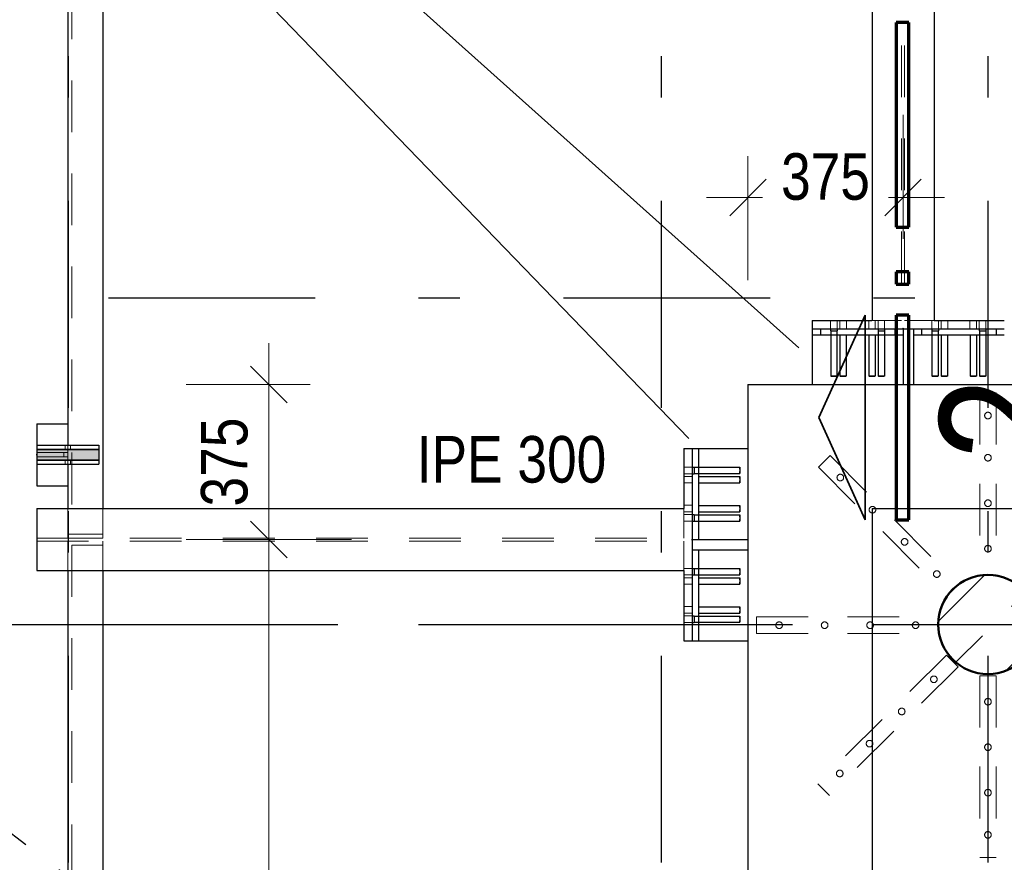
# Model space of a CAD drawing. Header units: millimetres. Extents: x 0 to 91, y -53.4 to 42.
# Tile 143 of 180: x 5.7 to 8.1, y 35.5 to 37.5. Entities that reach past the tile are written whole.
import ezdxf

# ---------------------------------------------------------------- set-up
doc = ezdxf.new("R2010")
doc.units = ezdxf.units.MM
doc.linetypes.add('DASHDOTX2', pattern=[2, 1, -0.5, 0, -0.5])
doc.linetypes.add('HIDDEN', pattern=[0.375, 0.25, -0.125])
for name, color, linetype, lineweight in [('Achsen', 7, 'Continuous', 20), ('Schraffuren', 7, 'Continuous', 20), ('Text', 7, 'Continuous', 20)]:
    doc.layers.add(name, color=color, linetype=linetype, lineweight=lineweight)
doc.styles.add('Arial Narrow', font='ARIALN.TTF')
doc.dimstyles.new('Arch_Strakon_dimstyle', dxfattribs={"dimtxt": 1, "dimasz": 1, "dimexe": 1.25, "dimexo": 0.0625, "dimgap": 1, "dimtad": 0, "dimdec": 5, "dimzin": 12, "dimdsep": 46, "dimtxsty": 'Arial Narrow', "dimblk": 'Arrowhead_Tick', "dimsah": 1, "dimcen": 0, "dimse1": 1, "dimse2": 1, "dimclrd": 6, "dimclrt": 2, "dimazin": 0, "dimtfac": 1, "dimtdec": 4, "dimtmove": 0, "dimatfit": 3, "dimldrblk": 'NONE', "dimfxl": 1, "dimtvp": 1, "dimtolj": 1, "dimtzin": 0, "dimlwd": 13, "dimarcsym": 2})

# ---------------------------------------------------------------- blocks, each defined once
blk = doc.blocks.new('Arrowhead_Tick')
at = {"color": 0, "linetype": 'Continuous', "lineweight": -2}
for p, q in [((0, 20), (0, -10)), ((-1, 0), (0, 0)), ((10, 0), (0, 0))]:
    blk.add_line(p, q, dxfattribs=at)
at = {"color": 2, "linetype": 'Continuous', "lineweight": 35}
blk.add_line((4.42, 4.42), (-4.42, -4.42), dxfattribs=at)
blk = doc.blocks.new('*D61')
at = {"color": 6, "linetype": 'Continuous', "lineweight": 13}
blk.add_line((6.3, 34.0347), (6.3, 36.2499), dxfattribs=at)
at = {"layer": 'Defpoints', "color": 0}
for p in [(6.3, 36.2599), (7.3238, 36.2599), (4.8122, 34.0247)]:
    blk.add_point(p, dxfattribs=at)
at = {"color": 6, "lineweight": 13, "xscale": 0.01, "yscale": 0.01, "zscale": 0.01}
for p, rotation in [((6.3, 36.2599), 90), ((6.3, 34.0247), 270)]:
    blk.add_blockref('Arrowhead_Tick', p, dxfattribs=dict(at, rotation=rotation))
at = {"color": 3, "lineweight": 35, "insert": (6.1926, 35.1423), "char_height": 0.1125, "attachment_point": 5, "rotation": 90, "style": 'Arial Narrow'}
blk.add_mtext('\\A1;2235', dxfattribs=at)
blk = doc.blocks.new('_None')
blk = doc.blocks.new('*D62')
at = {"color": 6, "linetype": 'Continuous', "lineweight": 13}
blk.add_line((5.5, 34.0347), (5.5, 36.4552), dxfattribs=at)
at = {"layer": 'Defpoints', "color": 0}
for p in [(5.5, 36.4652), (5.7386, 36.4652), (4.8122, 34.0247)]:
    blk.add_point(p, dxfattribs=at)
at = {"color": 6, "lineweight": 13, "xscale": 0.01, "yscale": 0.01, "zscale": 0.01}
for p, rotation in [((5.5, 36.4652), 90), ((5.5, 34.0247), 270)]:
    blk.add_blockref('Arrowhead_Tick', p, dxfattribs=dict(at, rotation=rotation))
at = {"color": 3, "lineweight": 35, "insert": (5.3926, 35.245), "char_height": 0.1125, "attachment_point": 5, "rotation": 90, "style": 'Arial Narrow'}
blk.add_mtext('\\A1;2440', dxfattribs=at)
blk = doc.blocks.new('*D63')
at = {"layer": 'Achsen', "color": 6, "linetype": 'Continuous', "lineweight": 13}
blk.add_line((6.3, 36.2699), (6.3, 36.6248), dxfattribs=at)
at = {"layer": 'Defpoints', "color": 0}
for p in [(6.3, 36.6348), (7.4588, 36.6348), (7.3238, 36.2599)]:
    blk.add_point(p, dxfattribs=at)
at = {"layer": 'Achsen', "color": 6, "lineweight": 13, "xscale": 0.01, "yscale": 0.01, "zscale": 0.01}
for p, rotation in [((6.3, 36.6348), 90), ((6.3, 36.2599), 270)]:
    blk.add_blockref('Arrowhead_Tick', p, dxfattribs=dict(at, rotation=rotation))
at = {"layer": 'Achsen', "color": 3, "lineweight": 35, "insert": (6.1926, 36.4474), "char_height": 0.1125, "attachment_point": 5, "rotation": 90, "style": 'Arial Narrow'}
blk.add_mtext('\\A1;375', dxfattribs=at)
blk = doc.blocks.new('*D64')
at = {"layer": 'Achsen', "color": 6, "linetype": 'Continuous', "lineweight": 13}
for p, q in [((7.4688, 37.0872), (7.494, 37.0872)), ((7.8238, 37.0872), (7.7986, 37.0872))]:
    blk.add_line(p, q, dxfattribs=at)
at = {"layer": 'Defpoints', "color": 0}
for p in [(7.8338, 37.0872), (7.8338, 36.7698), (7.4588, 36.6348)]:
    blk.add_point(p, dxfattribs=at)
at = {"layer": 'Achsen', "color": 6, "lineweight": 13, "xscale": 0.01, "yscale": 0.01, "zscale": 0.01}
blk.add_blockref('Arrowhead_Tick', (7.8338, 37.0872), dxfattribs=at)
at = {"layer": 'Achsen', "color": 6, "lineweight": 13, "xscale": 0.01, "yscale": 0.01, "zscale": 0.01, "rotation": 180}
blk.add_blockref('Arrowhead_Tick', (7.4588, 37.0872), dxfattribs=at)
at = {"layer": 'Achsen', "color": 3, "lineweight": 35, "insert": (7.6463, 37.1372), "char_height": 0.1125, "attachment_point": 5, "style": 'Arial Narrow'}
blk.add_mtext('\\A1;375', dxfattribs=at)

msp = doc.modelspace()

# ---------------------------------------------------------------- hatches: boundary and pattern name
at = {"layer": 'Schraffuren', "lineweight": 13, "true_color": 0x91ffff}
msp.add_hatch(color=131, dxfattribs=at).paths.add_polyline_path([(5.8886369, 36.4776998), (5.8886369, 36.4526998), (5.7386369, 36.4526998), (5.7386369, 36.4776998)])
at = {"layer": 'Schraffuren', "lineweight": 13}
h = msp.add_hatch(dxfattribs=at)
h.set_pattern_fill('bB', color=6, scale=0.01, angle=45, style=0, pattern_type=2)
h.set_pattern_definition([(45, (0, 0), (-0.1414214, 0.1414214), [0.15, -0.1]), (45, (-0.07071, 0.07071), (-0.1414214, 0.1414214), [])])
h.paths.add_polyline_path([(8.1591875, 36.0548367), (8.1591477, 36.0579264), (8.1590284, 36.0610141), (8.1588296, 36.0640977), (8.1585515, 36.0671752), (8.1581942, 36.0702445), (8.1577581, 36.0733035), (8.1572433, 36.0763503), (8.1566502, 36.0793829), (8.1559793, 36.0823992), (8.1552309, 36.0853972), (8.1544055, 36.0883749), (8.1535038, 36.0913304), (8.1525262, 36.0942617), (8.1514735, 36.0971669), (8.1503464, 36.100044), (8.1491456, 36.1028911), (8.1478718, 36.1057064), (8.146526, 36.1084879), (8.145109, 36.1112339), (8.1436218, 36.1139424), (8.1420653, 36.1166118), (8.1404406, 36.1192402), (8.1387488, 36.1218259), (8.1369909, 36.1243672), (8.1351682, 36.1268624), (8.1332819, 36.1293098), (8.1313332, 36.1317078), (8.1293234, 36.1340549), (8.1272538, 36.1363495), (8.1251258, 36.13859), (8.1229408, 36.1407749), (8.1207003, 36.1429029), (8.1184058, 36.1449725), (8.1160587, 36.1469823), (8.1136607, 36.148931), (8.1112132, 36.1508174), (8.1087181, 36.1526401), (8.1061768, 36.1543979), (8.1035911, 36.1560897), (8.1009627, 36.1577144), (8.0982933, 36.1592709), (8.0955847, 36.1607581), (8.0928388, 36.1621751), (8.0900573, 36.1635209), (8.087242, 36.1647947), (8.0843949, 36.1659955), (8.0815178, 36.1671227), (8.0786126, 36.1681754), (8.0756813, 36.1691529), (8.0727258, 36.1700546), (8.0697481, 36.17088), (8.0667501, 36.1716284), (8.0637338, 36.1722993), (8.0607012, 36.1728924), (8.0576544, 36.1734072), (8.0545953, 36.1738434), (8.051526, 36.1742006), (8.0484486, 36.1744788), (8.045365, 36.1746775), (8.0422773, 36.1747969), (8.0391875, 36.1748367), (8.0360978, 36.1747969), (8.0330101, 36.1746775), (8.0299265, 36.1744788), (8.026849, 36.1742006), (8.0237797, 36.1738434), (8.0207207, 36.1734072), (8.0176738, 36.1728924), (8.0146413, 36.1722993), (8.011625, 36.1716284), (8.008627, 36.17088), (8.0056492, 36.1700546), (8.0026937, 36.1691529), (7.9997624, 36.1681754), (7.9968573, 36.1671227), (7.9939802, 36.1659955), (7.9911331, 36.1647947), (7.9883178, 36.1635209), (7.9855363, 36.1621751), (7.9827903, 36.1607581), (7.9800818, 36.1592709), (7.9774124, 36.1577144), (7.974784, 36.1560897), (7.9721983, 36.1543979), (7.969657, 36.1526401), (7.9671618, 36.1508174), (7.9647144, 36.148931), (7.9623163, 36.1469823), (7.9599693, 36.1449725), (7.9576747, 36.1429029), (7.9554342, 36.1407749), (7.9532493, 36.13859), (7.9511213, 36.1363495), (7.9490517, 36.1340549), (7.9470419, 36.1317078), (7.9450931, 36.1293098), (7.9432068, 36.1268624), (7.9413841, 36.1243672), (7.9396263, 36.1218259), (7.9379345, 36.1192402), (7.9363098, 36.1166118), (7.9347533, 36.1139424), (7.9332661, 36.1112339), (7.9318491, 36.1084879), (7.9305033, 36.1057064), (7.9292295, 36.1028911), (7.9280286, 36.100044), (7.9269015, 36.0971669), (7.9258488, 36.0942617), (7.9248713, 36.0913304), (7.9239695, 36.0883749), (7.9231442, 36.0853972), (7.9223958, 36.0823992), (7.9217248, 36.0793829), (7.9211318, 36.0763503), (7.920617, 36.0733035), (7.9201808, 36.0702445), (7.9198235, 36.0671752), (7.9195454, 36.0640977), (7.9193466, 36.0610141), (7.9192273, 36.0579264), (7.9191875, 36.0548367), (7.9192273, 36.0517469), (7.9193466, 36.0486592), (7.9195454, 36.0455756), (7.9198235, 36.0424981), (7.9201808, 36.0394289), (7.920617, 36.0363698), (7.9211318, 36.033323), (7.9217248, 36.0302904), (7.9223958, 36.0272741), (7.9231442, 36.0242761), (7.9239695, 36.0212984), (7.9248713, 36.0183429), (7.9258488, 36.0154116), (7.9269015, 36.0125064), (7.9280286, 36.0096293), (7.9292295, 36.0067822), (7.9305033, 36.0039669), (7.9318491, 36.0011854), (7.9332661, 35.9984394), (7.9347533, 35.9957309), (7.9363098, 35.9930615), (7.9379345, 35.9904331), (7.9396263, 35.9878474), (7.9413841, 35.9853061), (7.9432068, 35.9828109), (7.9450931, 35.9803635), (7.9470419, 35.9779655), (7.9490517, 35.9756184), (7.9511213, 35.9733239), (7.9532493, 35.9710834), (7.9554342, 35.9688984), (7.9576747, 35.9667704), (7.9599693, 35.9647008), (7.9623163, 35.962691), (7.9647144, 35.9607423), (7.9671618, 35.9588559), (7.969657, 35.9570333), (7.9721983, 35.9552754), (7.974784, 35.9535836), (7.9774124, 35.9519589), (7.9800818, 35.9504024), (7.9827903, 35.9489152), (7.9855363, 35.9474982), (7.9883178, 35.9461524), (7.9911331, 35.9448786), (7.9939802, 35.9436778), (7.9968573, 35.9425506), (7.9997624, 35.941498), (8.0026937, 35.9405204), (8.0056492, 35.9396187), (8.008627, 35.9387933), (8.011625, 35.9380449), (8.0146413, 35.937374), (8.0176738, 35.9367809), (8.0207207, 35.9362661), (8.0237797, 35.9358299), (8.026849, 35.9354727), (8.0299265, 35.9351946), (8.0330101, 35.9349958), (8.0360978, 35.9348764), (8.0391875, 35.9348367), (8.0422773, 35.9348764), (8.045365, 35.9349958), (8.0484486, 35.9351946), (8.051526, 35.9354727), (8.0545953, 35.9358299), (8.0576544, 35.9362661), (8.0607012, 35.9367809), (8.0637338, 35.937374), (8.0667501, 35.9380449), (8.0697481, 35.9387933), (8.0727258, 35.9396187), (8.0756813, 35.9405204), (8.0786126, 35.941498), (8.0815178, 35.9425506), (8.0843949, 35.9436778), (8.087242, 35.9448786), (8.0900573, 35.9461524), (8.0928388, 35.9474982), (8.0955847, 35.9489152), (8.0982933, 35.9504024), (8.1009627, 35.9519589), (8.1035911, 35.9535836), (8.1061768, 35.9552754), (8.1087181, 35.9570333), (8.1112132, 35.9588559), (8.1136607, 35.9607423), (8.1160587, 35.962691), (8.1184058, 35.9647008), (8.1207003, 35.9667704), (8.1229408, 35.9688984), (8.1251258, 35.9710834), (8.1272538, 35.9733239), (8.1293234, 35.9756184), (8.1313332, 35.9779655), (8.1332819, 35.9803635), (8.1351682, 35.9828109), (8.1369909, 35.9853061), (8.1387488, 35.9878474), (8.1404406, 35.9904331), (8.1420653, 35.9930615), (8.1436218, 35.9957309), (8.145109, 35.9984394), (8.146526, 36.0011854), (8.1478718, 36.0039669), (8.1491456, 36.0067822), (8.1503464, 36.0096293), (8.1514735, 36.0125064), (8.1525262, 36.0154116), (8.1535038, 36.0183429), (8.1544055, 36.0212984), (8.1552309, 36.0242761), (8.1559793, 36.0272741), (8.1566502, 36.0302904), (8.1572433, 36.033323), (8.1577581, 36.0363698), (8.1581942, 36.0394289), (8.1585515, 36.0424981), (8.1588296, 36.0455756), (8.1590284, 36.0486592), (8.1591477, 36.0517469)])

# ---------------------------------------------------------------- linework, layer by layer
at = {"color": 3, "linetype": 'Continuous', "lineweight": 25}
for p, q in [((7.7587875, 38.3546901), (7.7587875, 36.78984)), ((7.9087879, 38.3546901), (7.9087879, 36.78984)), ((5.8136369, 38.2796901), (5.8136369, 36.4881998)), ((5.8986369, 38.1946901), (5.8986369, 36.3348779)), ((7.6137968, 36.78984), (7.7587144, 36.78984)), ((7.6137968, 36.78984), (7.6137968, 36.76984)), ((7.9087875, 36.78984), (8.0787783, 36.78984)), ((7.6137968, 36.76984), (8.0787783, 36.76984)), ((7.6137968, 36.76984), (7.6137968, 36.7548367)), ((7.6137968, 36.75484), (7.8337783, 36.75484)), ((7.6137968, 36.7548367), (7.6137968, 36.6348367)), ((7.8337968, 36.7698367), (7.8337968, 36.7548367)), ((7.8337968, 36.7548367), (7.8337968, 36.6348367)), ((7.8587968, 36.7698367), (7.8587968, 36.7548367)), ((7.8587968, 36.75484), (8.0787783, 36.75484)), ((7.8587968, 36.7548367), (7.8587968, 36.6348367)), ((7.4587875, 36.6348367), (49.1995346, 36.6348367)), ((7.4587875, 36.6348367), (7.4587875, 36.3348367)), ((5.7386369, 36.5401998), (5.8136369, 36.5401998)), ((5.7386369, 36.5401998), (5.7386369, 36.4881998)), ((5.7386369, 36.4881998), (5.8886369, 36.4881998)), ((5.7386369, 36.4881998), (5.7386369, 36.4781998)), ((5.8886369, 36.4881998), (5.8886369, 36.4781998)), ((5.7386369, 36.4781998), (5.8886369, 36.4781998)), ((5.7386369, 36.4781998), (5.7386369, 36.4776998)), ((5.8136369, 36.4781998), (5.8136369, 36.4776998)), ((7.3037842, 36.4798779), (7.3237842, 36.4798779)), ((7.3037842, 36.4798779), (7.3037842, 36.3348779)), ((7.3237842, 36.4798779), (7.3387842, 36.4798779)), ((7.3237842, 36.4798779), (7.3237842, 36.0148779)), ((7.3387842, 36.4798779), (7.4587875, 36.4798779)), ((7.3387875, 36.4798274), (7.3387875, 36.2598459)), ((5.7386369, 36.4526998), (5.7386369, 36.4521998)), ((5.7386369, 36.4521998), (5.8886369, 36.4521998)), ((5.7386369, 36.4521998), (5.7386369, 36.4421998)), ((5.7386369, 36.4421998), (5.8886369, 36.4421998)), ((5.7386369, 36.4421998), (5.7386369, 36.3901998)), ((5.8136369, 36.4526998), (5.8136369, 36.4521998)), ((5.8136369, 36.4421998), (5.8136369, 36.3348779)), ((5.8886369, 36.4521998), (5.8886369, 36.4421998)), ((5.7386369, 36.3901998), (5.8136369, 36.3901998)), ((5.738934, 36.3348779), (7.3037842, 36.3348779)), ((5.738934, 36.3348779), (5.738934, 36.1848779)), ((7.4587875, 36.3348367), (7.4587875, 29.0020769)), ((7.7587875, 36.3348779), (12.119223, 36.3348779)), ((7.7587875, 36.3348367), (7.7587875, 29.0020769)), ((7.3237842, 36.2598459), (7.3387842, 36.2598459)), ((7.3387842, 36.2598459), (7.4587875, 36.2598459)), ((7.3237842, 36.2348274), (7.3387842, 36.2348274)), ((7.3387842, 36.2348274), (7.4587875, 36.2348274)), ((7.3387875, 36.2348274), (7.3387875, 36.0148459)), ((5.738934, 36.1848779), (7.3037842, 36.1848779)), ((5.8136369, 36.1848779), (5.8136369, 34.0998126)), ((5.8986369, 36.1848779), (5.8986369, 34.0998126)), ((7.3037842, 36.1848779), (7.3037842, 36.0148779)), ((7.3037842, 36.0148779), (7.3237842, 36.0148779)), ((7.3237842, 36.0148779), (7.3387842, 36.0148779)), ((7.3387842, 36.0148779), (7.4587875, 36.0148779))]:
    msp.add_line(p, q, dxfattribs=at)
at = {"color": 6, "linetype": 'HIDDEN', "lineweight": 13, "ltscale": 0.5}
for p, q in [((7.8302375, 38.3546901), (7.8302375, 36.78984)), ((7.8373375, 38.3546901), (7.8373375, 36.78984)), ((5.8231369, 38.2701901), (5.8231369, 36.2734279)), ((7.6582928, 36.78984), (7.6582928, 36.76984)), ((7.6742928, 36.78984), (7.6742928, 36.76984)), ((7.6807967, 36.78984), (7.6807967, 36.76984)), ((7.6967967, 36.78984), (7.6967967, 36.76984)), ((7.7507144, 36.78984), (7.7507144, 36.76984)), ((7.7587144, 36.78984), (7.8302375, 36.78984)), ((7.7667144, 36.78984), (7.7667144, 36.76984)), ((7.7732928, 36.78984), (7.7732928, 36.76984)), ((7.7892928, 36.78984), (7.7892928, 36.76984)), ((7.8373375, 36.78984), (7.9087875, 36.78984)), ((7.9032928, 36.78984), (7.9032928, 36.76984)), ((7.9192928, 36.78984), (7.9192928, 36.76984)), ((7.9257967, 36.78984), (7.9257967, 36.76984)), ((7.9417967, 36.78984), (7.9417967, 36.76984)), ((7.9957144, 36.78984), (7.9957144, 36.76984)), ((8.0117144, 36.78984), (8.0117144, 36.76984)), ((8.0182928, 36.78984), (8.0182928, 36.76984)), ((8.0342928, 36.78984), (8.0342928, 36.76984)), ((8.0191875, 36.6148367), (8.0591875, 36.6148367)), ((8.0191875, 36.6148367), (8.0191875, 36.3948367)), ((8.0591875, 36.6148367), (8.0591875, 36.3948367)), ((5.8071369, 36.4881998), (5.8071369, 36.4781998)), ((5.8136369, 36.4881998), (5.8136369, 36.4781998)), ((5.8201369, 36.4881998), (5.8201369, 36.4781998)), ((5.7386369, 36.4701998), (5.8136369, 36.4701998)), ((5.8036369, 36.4701998), (5.8036369, 36.4601998)), ((5.8136369, 36.4776998), (5.8136369, 36.4526998)), ((7.6573499, 36.4629586), (7.6290656, 36.4346743)), ((7.6573499, 36.4629586), (7.8129134, 36.3073951)), ((5.7386369, 36.4601998), (5.8136369, 36.4601998)), ((5.8071369, 36.4521998), (5.8071369, 36.4421998)), ((5.8136369, 36.4521998), (5.8136369, 36.4421998)), ((5.8201369, 36.4521998), (5.8201369, 36.4421998)), ((7.3037842, 36.4353419), (7.3237842, 36.4353419)), ((7.3037842, 36.4193419), (7.3237842, 36.4193419)), ((7.6290656, 36.4346743), (7.7846291, 36.2791108)), ((7.3037842, 36.4127636), (7.3237842, 36.4127636)), ((7.3037842, 36.3968367), (7.3237842, 36.3968367)), ((8.0191875, 36.3948367), (8.0191875, 36.1748367)), ((8.0591875, 36.3948367), (8.0591875, 36.1748367)), ((5.8136369, 36.3348779), (5.8136369, 36.2734279)), ((5.8986369, 36.3348779), (5.8986369, 36.2734279)), ((7.3037842, 36.3428458), (7.3237842, 36.3428458)), ((7.3037842, 36.3348779), (7.3037842, 36.2634279)), ((7.3037842, 36.3268458), (7.3237842, 36.3268458)), ((7.3037842, 36.3203419), (7.3237842, 36.3203419)), ((7.3037842, 36.3043419), (7.3237842, 36.3043419)), ((7.8129134, 36.3073951), (7.9684768, 36.1518316)), ((5.8136369, 36.2734279), (5.8986369, 36.2734279)), ((5.8136369, 36.2732233), (5.8986369, 36.2732233)), ((5.8136369, 36.2732233), (5.8136369, 36.2632233)), ((5.8986369, 36.2732233), (5.8986369, 36.2632233)), ((7.7846291, 36.2791108), (7.9401926, 36.1235473)), ((5.738934, 36.2634279), (7.3037842, 36.2634279)), ((5.738934, 36.2563279), (7.3037842, 36.2563279)), ((5.8136369, 36.2632233), (5.8986369, 36.2632233)), ((5.8136369, 36.2563279), (5.8136369, 36.2463279)), ((5.8986369, 36.2563279), (5.8986369, 36.2463279)), ((7.3037842, 36.2563279), (7.3037842, 36.1848779)), ((5.8136369, 36.2463279), (5.8136369, 36.1848779)), ((5.8231369, 36.2463279), (5.8986369, 36.2463279)), ((5.8231369, 36.2463279), (5.8231369, 34.0389498)), ((5.8986369, 36.2463279), (5.8986369, 36.1848779)), ((7.3037842, 36.1903419), (7.3237842, 36.1903419)), ((7.3037842, 36.1743419), (7.3237842, 36.1743419)), ((7.3037842, 36.1677636), (7.3237842, 36.1677636)), ((8.0191875, 36.1748453), (8.0591875, 36.1748455)), ((7.3037842, 36.1517636), (7.3237842, 36.1517636)), ((7.9684768, 36.1518316), (7.9401926, 36.1235473)), ((7.3037842, 36.0978458), (7.3237842, 36.0978458)), ((7.3037842, 36.0818458), (7.3237842, 36.0818458)), ((7.3037842, 36.0753419), (7.3237842, 36.0753419)), ((7.3037842, 36.0593419), (7.3237842, 36.0593419)), ((7.4791875, 36.0728367), (7.6991875, 36.0728367)), ((7.4791875, 36.0728367), (7.4791875, 36.0328367)), ((7.6991875, 36.0728367), (7.9191875, 36.0728367)), ((7.9191875, 36.0728367), (7.9191875, 36.0328367)), ((7.4791875, 36.0328367), (7.6991875, 36.0328367)), ((7.6991875, 36.0328367), (7.9191875, 36.0328367)), ((7.9387784, 35.9807118), (7.7832149, 35.8251483)), ((7.9387784, 35.9807118), (7.9670626, 35.9524275)), ((7.9670626, 35.9524275), (7.8114991, 35.796864)), ((8.0191875, 35.9308367), (8.0591875, 35.9308367)), ((8.0191875, 35.9308367), (8.0191875, 35.7108367)), ((8.0591875, 35.9308367), (8.0591875, 35.7108367)), ((7.7832149, 35.8251483), (7.6276514, 35.6695848)), ((7.8114991, 35.796864), (7.6559357, 35.6413005)), ((8.0191875, 35.7108367), (8.0191875, 35.4908367)), ((8.0591875, 35.7108367), (8.0591875, 35.4908367)), ((7.6276514, 35.6695848), (7.6559357, 35.6413005)), ((8.0191875, 35.4908367), (8.0591875, 35.4908367))]:
    msp.add_line(p, q, dxfattribs=at)
at = {"color": 1, "linetype": 'Continuous', "lineweight": 70}
for p, q in [((7.8474973, 37.5102451), (7.8174928, 37.5102451)), ((7.8174928, 37.5102451), (7.8174928, 37.01525)), ((7.8474973, 37.01525), (7.8474973, 37.5102451)), ((7.8174928, 37.01525), (7.8474973, 37.01525)), ((7.8474973, 36.9073101), (7.8174928, 36.9073101)), ((7.8174928, 36.9073101), (7.8174928, 36.8773037)), ((7.8474973, 36.8773037), (7.8474973, 36.9073101)), ((7.8174928, 36.8773037), (7.8474973, 36.8773037)), ((7.8474973, 36.8023049), (7.8174928, 36.8023049)), ((7.8174928, 36.8023049), (7.8174928, 36.3073098)), ((7.8474973, 36.3073098), (7.8474973, 36.8023049)), ((7.8174928, 36.3073098), (7.8474973, 36.3073098))]:
    msp.add_line(p, q, dxfattribs=at)
at = {"color": 2, "linetype": 'Continuous', "lineweight": 35}
for p, q in [((7.742492, 36.8023049), (7.6299928, 36.5548016)), ((7.742492, 36.3073098), (7.742492, 36.8023049)), ((7.6299928, 36.5548016), (7.742492, 36.3073098))]:
    msp.add_line(p, q, dxfattribs=at)
at = {"color": 3, "linetype": 'HIDDEN', "lineweight": 25, "ltscale": 0.5}
for p, q in [((7.6337968, 36.7698367), (7.6337968, 36.7548367)), ((7.6582928, 36.76984), (7.6582928, 36.76484)), ((7.6582928, 36.76484), (7.6589018, 36.76484)), ((7.6587929, 36.76484), (7.658793, 36.7548367)), ((7.658793, 36.7548367), (7.6587934, 36.654841)), ((7.6589018, 36.76484), (7.6606359, 36.76484)), ((7.6606359, 36.76484), (7.6632313, 36.76484)), ((7.6632313, 36.76484), (7.6662855, 36.76484)), ((7.6662855, 36.76484), (7.6693543, 36.76484)), ((7.6693543, 36.76484), (7.6719496, 36.76484)), ((7.6719496, 36.76484), (7.6736838, 36.76484)), ((7.6736838, 36.76484), (7.6742928, 36.76484)), ((7.6737929, 36.76484), (7.6737929, 36.7548367)), ((7.6737929, 36.7548367), (7.6737934, 36.6548411)), ((7.6742928, 36.76984), (7.6742928, 36.76484)), ((7.6812968, 36.7548367), (7.6812973, 36.654841)), ((7.6962968, 36.7548367), (7.6962973, 36.6548411)), ((7.7512146, 36.7548367), (7.7512151, 36.654841)), ((7.7662146, 36.7548367), (7.7662151, 36.6548411)), ((7.7732928, 36.76984), (7.7732928, 36.76484)), ((7.7732928, 36.76484), (7.7739018, 36.76484)), ((7.7737929, 36.76484), (7.773793, 36.7548367)), ((7.773793, 36.7548367), (7.7737934, 36.654841)), ((7.7739018, 36.76484), (7.7756359, 36.76484)), ((7.7756359, 36.76484), (7.7782313, 36.76484)), ((7.7782313, 36.76484), (7.7812855, 36.76484)), ((7.7812855, 36.76484), (7.7843543, 36.76484)), ((7.7843543, 36.76484), (7.7869496, 36.76484)), ((7.7869496, 36.76484), (7.7886838, 36.76484)), ((7.7886838, 36.76484), (7.7892928, 36.76484)), ((7.7887929, 36.76484), (7.7887929, 36.7548367)), ((7.7887929, 36.7548367), (7.7887934, 36.6548411)), ((7.7892928, 36.76984), (7.7892928, 36.76484)), ((7.8137968, 36.7698367), (7.8137968, 36.7548367)), ((7.8787968, 36.7698367), (7.8787968, 36.7548367)), ((7.9032928, 36.76984), (7.9032928, 36.76484)), ((7.9032928, 36.76484), (7.9039018, 36.76484)), ((7.9037929, 36.76484), (7.903793, 36.7548367)), ((7.903793, 36.7548367), (7.9037934, 36.654841)), ((7.9039018, 36.76484), (7.9056359, 36.76484)), ((7.9056359, 36.76484), (7.9082313, 36.76484)), ((7.9082313, 36.76484), (7.9112855, 36.76484)), ((7.9112855, 36.76484), (7.9143543, 36.76484)), ((7.9143543, 36.76484), (7.9169496, 36.76484)), ((7.9169496, 36.76484), (7.9186838, 36.76484)), ((7.9186838, 36.76484), (7.9192928, 36.76484)), ((7.9187929, 36.76484), (7.9187929, 36.7548367)), ((7.9187929, 36.7548367), (7.9187934, 36.6548411)), ((7.9192928, 36.76984), (7.9192928, 36.76484)), ((7.9262968, 36.7548367), (7.9262973, 36.654841)), ((7.9412968, 36.7548367), (7.9412973, 36.6548411)), ((7.9962146, 36.7548367), (7.9962151, 36.654841)), ((8.0112146, 36.7548367), (8.0112151, 36.6548411)), ((8.0182928, 36.76984), (8.0182928, 36.76484)), ((8.0182928, 36.76484), (8.0189018, 36.76484)), ((8.0187929, 36.76484), (8.018793, 36.7548367)), ((8.018793, 36.7548367), (8.0187934, 36.654841)), ((8.0189018, 36.76484), (8.0206359, 36.76484)), ((8.0206359, 36.76484), (8.0232313, 36.76484)), ((8.0232313, 36.76484), (8.0262855, 36.76484)), ((8.0262855, 36.76484), (8.0293543, 36.76484)), ((8.0293543, 36.76484), (8.0319496, 36.76484)), ((8.0319496, 36.76484), (8.0336838, 36.76484)), ((8.0336838, 36.76484), (8.0342928, 36.76484)), ((8.0337929, 36.76484), (8.0337929, 36.7548367)), ((8.0337929, 36.7548367), (8.0337934, 36.6548411)), ((8.0342928, 36.76984), (8.0342928, 36.76484)), ((8.0587968, 36.7698367), (8.0587968, 36.7548367)), ((7.6593672, 36.654841), (7.6587934, 36.654841)), ((7.6593615, 36.6548139), (7.6587934, 36.6548139)), ((7.6609849, 36.6547832), (7.6593615, 36.6547831)), ((7.6593672, 36.6548769), (7.6609954, 36.6548769)), ((7.6634164, 36.6547832), (7.6609849, 36.6547832)), ((7.6609954, 36.654851), (7.6634302, 36.654851)), ((7.6663009, 36.6547833), (7.6634164, 36.6547832)), ((7.6634302, 36.654851), (7.666286, 36.654851)), ((7.666286, 36.654851), (7.6691567, 36.654851)), ((7.6691704, 36.6547834), (7.6663009, 36.6547833)), ((7.6691567, 36.654851), (7.6715915, 36.654851)), ((7.671602, 36.6547834), (7.6691704, 36.6547834)), ((7.6715915, 36.6548767), (7.6732197, 36.6548767)), ((7.6732254, 36.6547835), (7.671602, 36.6547834)), ((7.6737934, 36.6548401), (7.6732197, 36.6548401)), ((7.6737934, 36.654815), (7.6732254, 36.6548149)), ((7.6818711, 36.6548396), (7.6812973, 36.6548396)), ((7.6818654, 36.6548156), (7.6812973, 36.6548155)), ((7.6834887, 36.6547837), (7.6818654, 36.6547837)), ((7.6818711, 36.6548766), (7.6834993, 36.6548765)), ((7.6859203, 36.6547838), (7.6834887, 36.6547837)), ((7.6834993, 36.6548509), (7.685934, 36.6548509)), ((7.6888047, 36.6547839), (7.6859203, 36.6547838)), ((7.685934, 36.6548509), (7.6887899, 36.6548509)), ((7.6887899, 36.6548509), (7.6916606, 36.6548509)), ((7.6916743, 36.6547839), (7.6888047, 36.6547839)), ((7.6916606, 36.6548509), (7.6940953, 36.6548509)), ((7.6941059, 36.654784), (7.6916743, 36.6547839)), ((7.6940953, 36.6548764), (7.6957235, 36.6548764)), ((7.6957292, 36.654784), (7.6941059, 36.654784)), ((7.6962973, 36.6548387), (7.6957235, 36.6548387)), ((7.6962973, 36.6548166), (7.6957292, 36.6548166)), ((7.7517888, 36.6548352), (7.7512151, 36.6548352)), ((7.7517831, 36.6548206), (7.7512151, 36.6548206)), ((7.7534065, 36.6547855), (7.7517831, 36.6547854)), ((7.7517888, 36.6548755), (7.753417, 36.6548755)), ((7.7558381, 36.6547855), (7.7534065, 36.6547855)), ((7.753417, 36.6548507), (7.7558518, 36.6548506)), ((7.7587225, 36.6547856), (7.7558381, 36.6547855)), ((7.7558518, 36.6548506), (7.7587076, 36.6548506)), ((7.7587076, 36.6548506), (7.7615783, 36.6548506)), ((7.7615921, 36.6547857), (7.7587225, 36.6547856)), ((7.7615783, 36.6548506), (7.7640131, 36.6548506)), ((7.7640236, 36.6547857), (7.7615921, 36.6547857)), ((7.7640131, 36.6548753), (7.7656413, 36.6548753)), ((7.765647, 36.6547858), (7.7640236, 36.6547857)), ((7.7662151, 36.6548343), (7.7656413, 36.6548343)), ((7.7662151, 36.6548217), (7.765647, 36.6548216)), ((7.7743672, 36.6548338), (7.7737934, 36.6548338)), ((7.7743615, 36.6548223), (7.7737934, 36.6548222)), ((7.7759849, 36.654786), (7.7743615, 36.654786)), ((7.7743672, 36.6548751), (7.7759954, 36.6548751)), ((7.7784164, 36.6547861), (7.7759849, 36.654786)), ((7.7759954, 36.6548506), (7.7784302, 36.6548505)), ((7.7813009, 36.6547862), (7.7784164, 36.6547861)), ((7.7784302, 36.6548505), (7.781286, 36.6548505)), ((7.781286, 36.6548505), (7.7841567, 36.6548505)), ((7.7841704, 36.6547862), (7.7813009, 36.6547862)), ((7.7841567, 36.6548505), (7.7865915, 36.6548505)), ((7.786602, 36.6547863), (7.7841704, 36.6547862)), ((7.7865915, 36.654875), (7.7882197, 36.6548749)), ((7.7882254, 36.6547863), (7.786602, 36.6547863)), ((7.7887934, 36.6548329), (7.7882197, 36.6548329)), ((7.7887934, 36.6548233), (7.7882254, 36.6548233)), ((7.9043615, 36.6548317), (7.9037934, 36.6548317)), ((7.9043672, 36.6548257), (7.9037934, 36.6548257)), ((7.9059849, 36.6547893), (7.9043615, 36.6547892)), ((7.9043672, 36.6548732), (7.9059954, 36.6548731)), ((7.9084164, 36.6547893), (7.9059849, 36.6547893)), ((7.9059954, 36.65485), (7.9084302, 36.65485)), ((7.9113009, 36.6547894), (7.9084164, 36.6547893)), ((7.9084302, 36.65485), (7.911286, 36.65485)), ((7.911286, 36.65485), (7.9141567, 36.65485)), ((7.9141704, 36.6547895), (7.9113009, 36.6547894)), ((7.9141567, 36.65485), (7.9165915, 36.65485)), ((7.916602, 36.6547895), (7.9141704, 36.6547895)), ((7.9165915, 36.654873), (7.9182197, 36.6548729)), ((7.9182254, 36.6547896), (7.916602, 36.6547895)), ((7.9187934, 36.6548248), (7.9182197, 36.6548248)), ((7.9187934, 36.6548327), (7.9182254, 36.6548327)), ((7.9268654, 36.6548333), (7.9262973, 36.6548333)), ((7.926871, 36.6548243), (7.9262973, 36.6548243)), ((7.9284887, 36.6547898), (7.9268654, 36.6547898)), ((7.9268711, 36.6548728), (7.9284993, 36.6548728)), ((7.9309203, 36.6547899), (7.9284887, 36.6547898)), ((7.9284993, 36.6548499), (7.930934, 36.6548499)), ((7.9338047, 36.6547899), (7.9309203, 36.6547899)), ((7.930934, 36.6548499), (7.9337899, 36.6548499)), ((7.9337899, 36.6548499), (7.9366606, 36.6548499)), ((7.9366743, 36.65479), (7.9338047, 36.6547899)), ((7.9366606, 36.6548499), (7.9390953, 36.6548499)), ((7.9391059, 36.6547901), (7.9366743, 36.65479)), ((7.9390953, 36.6548726), (7.9407235, 36.6548726)), ((7.9407292, 36.6547901), (7.9391059, 36.6547901)), ((7.9412973, 36.6548234), (7.9407235, 36.6548234)), ((7.9412973, 36.6548344), (7.9407292, 36.6548343)), ((7.9967831, 36.6548384), (7.9962151, 36.6548384)), ((7.9967888, 36.6548199), (7.9962151, 36.65482)), ((7.9984065, 36.6547915), (7.9967831, 36.6547915)), ((7.9967888, 36.6548717), (7.998417, 36.6548717)), ((8.0008381, 36.6547916), (7.9984065, 36.6547915)), ((7.998417, 36.6548496), (8.0008518, 36.6548496)), ((8.0037225, 36.6547917), (8.0008381, 36.6547916)), ((8.0008518, 36.6548496), (8.0037076, 36.6548496)), ((8.0037076, 36.6548496), (8.0065783, 36.6548496)), ((8.0065921, 36.6547917), (8.0037225, 36.6547917)), ((8.0065783, 36.6548496), (8.0090131, 36.6548496)), ((8.0090236, 36.6547918), (8.0065921, 36.6547917)), ((8.0090131, 36.6548715), (8.0106413, 36.6548715)), ((8.010647, 36.6547918), (8.0090236, 36.6547918)), ((8.0112151, 36.654819), (8.0106413, 36.6548191)), ((8.0112151, 36.6548394), (8.010647, 36.6548394)), ((8.0193615, 36.65484), (8.0187934, 36.65484)), ((8.0193672, 36.6548185), (8.0187934, 36.6548185)), ((8.0209849, 36.6547921), (8.0193615, 36.6547921)), ((8.0193672, 36.6548714), (8.0209954, 36.6548714)), ((8.0234164, 36.6547922), (8.0209849, 36.6547921)), ((8.0209954, 36.6548495), (8.0234302, 36.6548495)), ((8.0263009, 36.6547922), (8.0234164, 36.6547922)), ((8.0234302, 36.6548495), (8.026286, 36.6548495)), ((8.026286, 36.6548495), (8.0291567, 36.6548495)), ((8.0291704, 36.6547923), (8.0263009, 36.6547922)), ((8.0291567, 36.6548495), (8.0315915, 36.6548495)), ((8.031602, 36.6547924), (8.0291704, 36.6547923)), ((8.0315915, 36.6548712), (8.0332197, 36.6548712)), ((8.0332254, 36.6547924), (8.031602, 36.6547924)), ((8.0337934, 36.6548176), (8.0332197, 36.6548176)), ((8.0337934, 36.6548411), (8.0332254, 36.654841)), ((7.3237842, 36.4353419), (7.3287842, 36.4353419)), ((7.3237842, 36.4193419), (7.3287842, 36.4193419)), ((7.3287842, 36.4353419), (7.3287842, 36.434733)), ((7.3287842, 36.434842), (7.3387842, 36.4348421)), ((7.3287842, 36.434733), (7.3287842, 36.4329988)), ((7.3287842, 36.4329988), (7.3287842, 36.4304034)), ((7.3287842, 36.4304034), (7.3287842, 36.4273495)), ((7.3287842, 36.4273495), (7.3287842, 36.4242805)), ((7.3287842, 36.4242805), (7.3287842, 36.4216851)), ((7.3287842, 36.4216851), (7.3287842, 36.4199509)), ((7.3287842, 36.4199509), (7.3287842, 36.4193419)), ((7.3287842, 36.419842), (7.3387842, 36.4198421)), ((7.3387842, 36.4348421), (7.4387831, 36.4348425)), ((7.3387842, 36.4198421), (7.4387832, 36.4198426)), ((7.4387781, 36.4302195), (7.438778, 36.4326511)), ((7.4387782, 36.422034), (7.4387781, 36.4244656)), ((7.4387829, 36.4204163), (7.4387829, 36.4220445)), ((7.438783, 36.4326406), (7.4387831, 36.4342688)), ((7.4387831, 36.4348425), (7.4387832, 36.4342745)), ((7.4387832, 36.4342745), (7.4387832, 36.4326511)), ((7.4387835, 36.422034), (7.4387835, 36.4204106)), ((7.4387842, 36.4204106), (7.4387842, 36.4198426)), ((7.4387848, 36.4326406), (7.4387848, 36.4302195)), ((7.4387848, 36.4302195), (7.4387848, 36.42735)), ((7.4387848, 36.42735), (7.4387848, 36.4244793)), ((7.4387848, 36.4244793), (7.4387848, 36.4220445)), ((7.4388057, 36.4204163), (7.4388056, 36.4198426)), ((7.4388066, 36.4348425), (7.4388065, 36.4342688)), ((7.3387875, 36.4122637), (7.4387831, 36.4122642)), ((7.3387875, 36.3972637), (7.4387832, 36.3972642)), ((7.4387784, 36.4076412), (7.4387783, 36.4100728)), ((7.4387785, 36.3994556), (7.4387785, 36.4018872)), ((7.4387825, 36.397838), (7.4387825, 36.3994662)), ((7.4387827, 36.4100622), (7.4387827, 36.4116904)), ((7.4387837, 36.4116961), (7.4387838, 36.4100728)), ((7.438784, 36.3994556), (7.4387841, 36.3978323)), ((7.4387847, 36.4122642), (7.4387848, 36.4116961)), ((7.4387847, 36.4100622), (7.4387847, 36.4076412)), ((7.4387847, 36.4076412), (7.4387847, 36.4047716)), ((7.4387847, 36.4047716), (7.4387847, 36.4019009)), ((7.4387847, 36.4019009), (7.4387847, 36.3994662)), ((7.4387858, 36.3978323), (7.4387858, 36.3972642)), ((7.4388043, 36.3978379), (7.4388042, 36.3972642)), ((7.4388052, 36.4122642), (7.4388051, 36.4116904)), ((7.3237842, 36.3203419), (7.3287842, 36.3203419)), ((7.3287842, 36.3203419), (7.3287842, 36.319733)), ((7.3287842, 36.3198665), (7.3387842, 36.3198665)), ((7.3287842, 36.319733), (7.3287842, 36.3179988)), ((7.3387842, 36.3198665), (7.4387831, 36.3198665)), ((7.3387875, 36.342346), (7.4387831, 36.3423464)), ((7.3387875, 36.327346), (7.4387832, 36.3273464)), ((7.4387793, 36.3377234), (7.4387793, 36.340155)), ((7.4387794, 36.3295379), (7.4387794, 36.3319694)), ((7.4387814, 36.3279202), (7.4387815, 36.3295484)), ((7.4387816, 36.3401445), (7.4387817, 36.3417727)), ((7.4387844, 36.3401445), (7.4387844, 36.3377234)), ((7.4387844, 36.3377234), (7.4387844, 36.3348539)), ((7.4387844, 36.3348539), (7.4387844, 36.3319832)), ((7.4387844, 36.3319832), (7.4387844, 36.3295484)), ((7.4387854, 36.3417784), (7.4387855, 36.340155)), ((7.4387857, 36.3295379), (7.4387858, 36.3279145)), ((7.4387898, 36.3423464), (7.4387899, 36.3417784)), ((7.4387909, 36.3279145), (7.4387909, 36.3273464)), ((7.4387914, 36.3198425), (7.4387915, 36.3192745)), ((7.4387994, 36.3198425), (7.4387994, 36.3192688)), ((7.4387999, 36.3279202), (7.4387999, 36.3273464)), ((7.4388008, 36.3423464), (7.4388008, 36.3417727)), ((7.3237842, 36.3043419), (7.3287842, 36.3043419)), ((7.3287842, 36.3179988), (7.3287842, 36.3154034)), ((7.3287842, 36.3154034), (7.3287842, 36.3123495)), ((7.3287842, 36.3123495), (7.3287842, 36.3092805)), ((7.3287842, 36.3092805), (7.3287842, 36.3066851)), ((7.3287842, 36.3066851), (7.3287842, 36.3049509)), ((7.3287842, 36.3049509), (7.3287842, 36.3043419)), ((7.3287842, 36.3048665), (7.3387842, 36.3048665)), ((7.3387842, 36.3048665), (7.4387832, 36.3048665)), ((7.4387796, 36.3152195), (7.4387796, 36.3176511)), ((7.4387797, 36.307034), (7.4387797, 36.3094656)), ((7.4387811, 36.3054163), (7.4387811, 36.3070445)), ((7.4387813, 36.3176406), (7.4387813, 36.3192688)), ((7.4387843, 36.3176406), (7.4387843, 36.3152195)), ((7.4387843, 36.3152195), (7.4387843, 36.31235)), ((7.4387843, 36.31235), (7.4387843, 36.3094793)), ((7.4387843, 36.3094793), (7.4387843, 36.3070445)), ((7.438786, 36.3192745), (7.438786, 36.3176511)), ((7.4387863, 36.307034), (7.4387863, 36.3054106)), ((7.4387925, 36.3054106), (7.4387925, 36.3048426)), ((7.4387985, 36.3054163), (7.4387985, 36.3048426)), ((7.3237842, 36.1903419), (7.3287842, 36.1903419)), ((7.3287842, 36.1903419), (7.3287842, 36.189733)), ((7.3287842, 36.189842), (7.3387842, 36.1898421)), ((7.3287842, 36.189733), (7.3287842, 36.1879988)), ((7.3287842, 36.1879988), (7.3287842, 36.1854034)), ((7.3287842, 36.1854034), (7.3287842, 36.1823495)), ((7.3287842, 36.1823495), (7.3287842, 36.1792805)), ((7.3287842, 36.1792805), (7.3287842, 36.1766851)), ((7.3287842, 36.1766851), (7.3287842, 36.1749509)), ((7.3387842, 36.1898421), (7.4387831, 36.1898425)), ((7.4387791, 36.1754163), (7.4387791, 36.1770445)), ((7.4387793, 36.1876406), (7.4387793, 36.1892688)), ((7.4387814, 36.1852195), (7.4387814, 36.1876511)), ((7.4387815, 36.177034), (7.4387815, 36.1794656)), ((7.4387838, 36.18235), (7.4387837, 36.1794793)), ((7.4387837, 36.1794793), (7.4387837, 36.1770445)), ((7.4387838, 36.1876406), (7.4387838, 36.1852195)), ((7.4387838, 36.1852195), (7.4387838, 36.18235)), ((7.4387892, 36.1892745), (7.4387893, 36.1876511)), ((7.4387895, 36.177034), (7.4387896, 36.1754106)), ((7.4387913, 36.1898425), (7.4387913, 36.1892688)), ((7.4388009, 36.1898426), (7.4388009, 36.1892745)), ((7.3237842, 36.1743419), (7.3287842, 36.1743419)), ((7.3287842, 36.1749509), (7.3287842, 36.1743419)), ((7.3287842, 36.174842), (7.3387842, 36.1748421)), ((7.3387842, 36.1748421), (7.4387832, 36.1748426)), ((7.3387875, 36.1672637), (7.4387831, 36.1672642)), ((7.4387788, 36.152838), (7.4387788, 36.1544662)), ((7.4387789, 36.1650622), (7.438779, 36.1666904)), ((7.4387817, 36.1626412), (7.4387817, 36.1650728)), ((7.4387818, 36.1544556), (7.4387818, 36.1568872)), ((7.4387837, 36.1597716), (7.4387836, 36.1569009)), ((7.4387836, 36.1569009), (7.4387836, 36.1544662)), ((7.4387837, 36.1650622), (7.4387837, 36.1626412)), ((7.4387837, 36.1626412), (7.4387837, 36.1597716)), ((7.438789, 36.152838), (7.4387889, 36.1522642)), ((7.4387899, 36.1672642), (7.4387898, 36.1666904)), ((7.4387898, 36.1666961), (7.4387898, 36.1650728)), ((7.4387901, 36.1544556), (7.4387901, 36.1528323)), ((7.4387904, 36.1754163), (7.4387904, 36.1748426)), ((7.4388019, 36.1754106), (7.4388019, 36.1748426)), ((7.4388025, 36.1672642), (7.4388025, 36.1666961)), ((7.4388035, 36.1528323), (7.4388036, 36.1522642)), ((7.3387875, 36.1522637), (7.4387832, 36.1522642)), ((7.3387875, 36.097346), (7.4387831, 36.0973464)), ((7.3387875, 36.082346), (7.4387832, 36.0823464)), ((7.4387777, 36.0829202), (7.4387777, 36.0845484)), ((7.4387779, 36.0951445), (7.4387779, 36.0967727)), ((7.4387827, 36.0927234), (7.4387826, 36.095155)), ((7.4387828, 36.0845379), (7.4387828, 36.0869694)), ((7.4387834, 36.0898539), (7.4387833, 36.0869832)), ((7.4387833, 36.0869832), (7.4387833, 36.0845484)), ((7.4387834, 36.0951445), (7.4387834, 36.0927234)), ((7.4387834, 36.0927234), (7.4387834, 36.0898539)), ((7.4387846, 36.0829202), (7.4387846, 36.0823464)), ((7.4387855, 36.0973464), (7.4387855, 36.0967727)), ((7.4387915, 36.0967784), (7.4387916, 36.095155)), ((7.4387918, 36.0845379), (7.4387919, 36.0829145)), ((7.4388076, 36.0973464), (7.4388076, 36.0967784)), ((7.4388086, 36.0829145), (7.4388087, 36.0823464)), ((7.3237842, 36.0753419), (7.3287842, 36.0753419)), ((7.3237842, 36.0593419), (7.3287842, 36.0593419)), ((7.3287842, 36.0753419), (7.3287842, 36.074733)), ((7.3287842, 36.074842), (7.3387842, 36.0748421)), ((7.3287842, 36.074733), (7.3287842, 36.0729988)), ((7.3287842, 36.0729988), (7.3287842, 36.0704034)), ((7.3287842, 36.0704034), (7.3287842, 36.0673495)), ((7.3287842, 36.0673495), (7.3287842, 36.0642805)), ((7.3287842, 36.0642805), (7.3287842, 36.0616851)), ((7.3287842, 36.0616851), (7.3287842, 36.0599509)), ((7.3287842, 36.0599509), (7.3287842, 36.0593419)), ((7.3287842, 36.059842), (7.3387842, 36.0598421)), ((7.3387842, 36.0748421), (7.4387831, 36.0748425)), ((7.3387842, 36.0598421), (7.4387832, 36.0598426)), ((7.4387773, 36.0604163), (7.4387774, 36.0620445)), ((7.4387775, 36.0726406), (7.4387776, 36.0742688)), ((7.438783, 36.0702195), (7.438783, 36.0726511)), ((7.4387831, 36.062034), (7.4387831, 36.0644656)), ((7.4387833, 36.0644793), (7.4387832, 36.0620445)), ((7.4387832, 36.0604163), (7.4387832, 36.0598426)), ((7.4387833, 36.0726406), (7.4387833, 36.0702195)), ((7.4387833, 36.0702195), (7.4387833, 36.06735)), ((7.4387833, 36.06735), (7.4387833, 36.0644793)), ((7.4387841, 36.0748425), (7.4387841, 36.0742688)), ((7.4387921, 36.0742745), (7.4387921, 36.0726511)), ((7.4387924, 36.062034), (7.4387924, 36.0604106)), ((7.4388092, 36.0748426), (7.4388092, 36.0742745)), ((7.4388102, 36.0604106), (7.4388103, 36.0598426))]:
    msp.add_line(p, q, dxfattribs=at)
at = {"color": 3, "linetype": 'DASHDOTX2', "lineweight": 25, "ltscale": 0.5}
msp.add_line((4.5164666, 36.0548333), (9.3148342, 36.0548333), dxfattribs=at)
at = {"color": 6, "linetype": 'HIDDEN', "lineweight": 13, "ltscale": 0.5}
for centre in [(8.0391875, 36.5598367), (8.0391875, 36.4578367), (7.6820986, 36.4099256), (8.0391875, 36.3478367), (7.7598803, 36.3321438), (7.8376621, 36.2543621), (8.0391875, 36.2378367), (7.9154438, 36.1765803), (7.5341875, 36.0528367), (7.6441875, 36.0528367), (7.7541875, 36.0528367), (7.8641875, 36.0528367), (7.9083728, 35.9220219), (8.0391875, 35.8678367), (7.830591, 35.8442402), (7.7528093, 35.7664584), (8.0391875, 35.7578367), (7.6806844, 35.6943335), (8.0391875, 35.6478367), (8.0391875, 35.5458367)]:
    msp.add_circle(centre, 0.008, dxfattribs=at)
at = {"color": 9, "linetype": 'Continuous', "lineweight": 0}
for centre in [(5.7386369, 36.4651998), (7.3237842, 36.2598779)]:
    msp.add_circle(centre, 0.00111, dxfattribs=at)
at = {"color": 4, "linetype": 'Continuous', "lineweight": 50}
msp.add_circle((8.0391875, 36.0548367), 0.12, dxfattribs=at)
at = {"color": 3, "linetype": 'HIDDEN', "lineweight": 25, "ltscale": 0.5}
msp.add_arc((7.5762244, 37.8701894), 3, 91.6136657, 269.0631409, dxfattribs=at)
at = {"layer": 'Achsen', "color": 5, "linetype": 'Continuous', "lineweight": 18}
for q in [(7.3158979, 36.5041483), (7.5817377, 36.7237551)]:
    msp.add_line((4.0440779, 39.8901707), q, dxfattribs=at)
at = {"layer": 'Achsen', "color": 3, "linetype": 'DASHDOTX2', "lineweight": 25, "ltscale": 0.5}
for p, q in [((5.8141848, 39.278909), (5.8141848, 18.7616666)), ((7.2491848, 39.278909), (7.2491848, 18.7308172)), ((8.0391848, 39.278909), (8.0391848, 18.7308172)), ((4.8121848, 36.8447364), (50.98708, 36.8447364)), ((4.8121848, 36.0547364), (50.98708, 36.0547364))]:
    msp.add_line(p, q, dxfattribs=at)
at = {"layer": 'Achsen', "color": 9, "linetype": 'Continuous', "lineweight": 0}
msp.add_circle((7.8337875, 36.76984), 0.00111, dxfattribs=at)
at = {"layer": 'Text', "color": 3, "linetype": 'Continuous', "lineweight": 25}
for p, q in [((5.7386369, 36.4776998), (5.8886369, 36.4776998)), ((5.7386369, 36.4776998), (5.7386369, 36.4526998)), ((5.8886369, 36.4776998), (5.8886369, 36.4526998)), ((5.7386369, 36.4526998), (5.8886369, 36.4526998))]:
    msp.add_line(p, q, dxfattribs=at)

# ---------------------------------------------------------------- texts
at = {"color": 1, "lineweight": 70, "style": 'Arial Narrow'}
msp.add_text('2', height=0.315, rotation=90, dxfattribs=at).set_placement((8.2373761, 36.4513079))
at = {"layer": 'Text', "color": 3, "lineweight": 25, "style": 'Arial Narrow'}
msp.add_text('IPE 300', height=0.1125, dxfattribs=at).set_placement((6.6575119, 36.3978149))

# ---------------------------------------------------------------- dimensions: what is measured, and where the dimension line sits
at = {"lineweight": 35}
for base, p2, text, picture, middle in [((5.5, 36.4651998), (5.7386369, 36.4651998), '2440', '*D62', (5.5, 35.2449681)), ((6.3, 36.2598779), (7.3237842, 36.2598779), '2235', '*D61', (6.3, 35.1423071))]:
    dim = msp.add_linear_dim(base=base, p1=(4.8121848, 34.0247364), p2=p2, angle=90, text=text, dimstyle='Arch_Strakon_dimstyle', override={"dimscale": 0.01, "dimtxt": 11.25, "dimasz": 1, "dimgap": 5, "dimtad": 1, "dimjust": 0, "dimtih": 0, "dimtoh": 0, "dimdec": 6, "dimdsep": 46, "dimtxsty": 'Arial Narrow', "dimclrd": 6, "dimclrt": 3, "dimtix": 1, "dimtofl": 255, "dimtmove": 0, "dimatfit": 2, "dimfxl": 0, "dimfxlon": 0, "dimtvp": 44.444444, "dimlwd": 13}, dxfattribs=at)
    dim.commit()
    dim.dimension.update_dxf_attribs({"geometry": picture, "text_midpoint": middle, "dimtype": 160})
at = {"layer": 'Achsen', "lineweight": 35}
dim = msp.add_linear_dim(base=(7.8337875, 37.0872084), p1=(7.4587875, 36.6348367), p2=(7.8337875, 36.76984), text='375', dimstyle='Arch_Strakon_dimstyle', override={"dimscale": 0.01, "dimtxt": 11.25, "dimasz": 1, "dimgap": 5, "dimtad": 0, "dimjust": 0, "dimtih": 0, "dimtoh": 0, "dimdec": 5, "dimdsep": 46, "dimtxsty": 'Arial Narrow', "dimclrd": 6, "dimclrt": 3, "dimtix": 0, "dimtofl": 255, "dimtmove": 2, "dimatfit": 2, "dimfxl": 0, "dimfxlon": 0, "dimtvp": 44.444444, "dimlwd": 13}, dxfattribs=at)
dim.commit()
dim.dimension.update_dxf_attribs({"geometry": '*D64', "text_midpoint": (7.6462875, 37.1372084), "dimtype": 160})
dim = msp.add_linear_dim(base=(6.3, 36.6348367), p1=(7.3237842, 36.2598779), p2=(7.4587875, 36.6348367), angle=90, text='375', dimstyle='Arch_Strakon_dimstyle', override={"dimscale": 0.01, "dimtxt": 11.25, "dimasz": 1, "dimgap": 5, "dimtad": 1, "dimjust": 0, "dimtih": 0, "dimtoh": 0, "dimdec": 6, "dimdsep": 46, "dimtxsty": 'Arial Narrow', "dimclrd": 6, "dimclrt": 3, "dimtix": 1, "dimtofl": 255, "dimtmove": 0, "dimatfit": 2, "dimfxl": 0, "dimfxlon": 0, "dimtvp": 44.444444, "dimlwd": 13}, dxfattribs=at)
dim.commit()
dim.dimension.update_dxf_attribs({"geometry": '*D63', "text_midpoint": (6.3, 36.4473573), "dimtype": 160})

doc.saveas('drawing.dxf')
